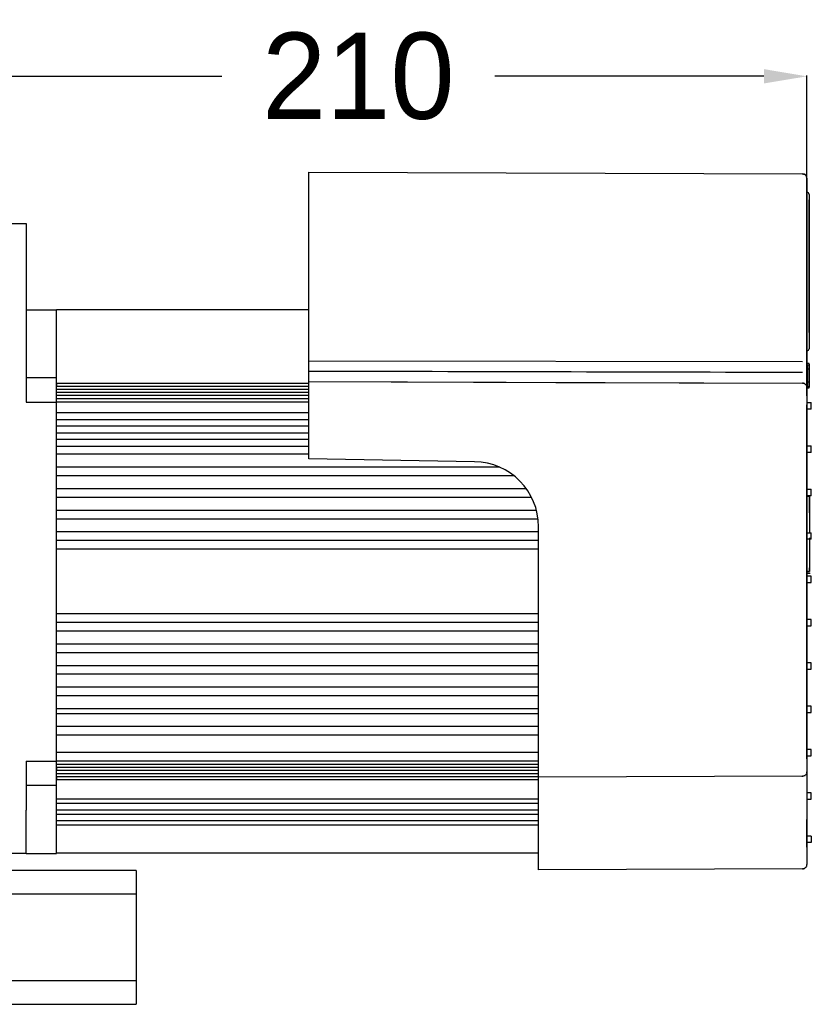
# Model space of a CAD drawing. Header units: millimetres. Extents: x 1088 to 3351, y -654 to 947.
# Tile 29 of 31: x 2661 to 2844, y 509 to 737. Entities that reach past the tile are written whole.
import ezdxf

# ---------------------------------------------------------------- set-up
doc = ezdxf.new("R2010")
doc.units = ezdxf.units.MM
doc.dimstyles.get("Standard").update_dxf_attribs({"dimtxt": 20, "dimasz": 10, "dimexe": 0.18, "dimexo": 0.0625, "dimgap": 10, "dimtad": 0, "dimtih": 1, "dimtoh": 1, "dimdsep": 46, "dimtxsty": 'Standard', "dimcen": 0.09, "dimclrd": 256, "dimclre": 256, "dimclrt": 256, "dimadec": 0, "dimazin": 0, "dimtfac": 1, "dimtofl": 0, "dimtmove": 0, "dimatfit": 3, "dimfxl": 0, "dimtolj": 1, "dimtzin": 0, "dimarcsym": 0})

# ---------------------------------------------------------------- blocks, each defined once
blk = doc.blocks.new('*D6')
at = {"lineweight": -2}
for p, q in [((2635.26, 661.55), (2635.26, 724.16)), ((2645.26, 723.98), (2707.58, 723.98)), ((2833.24, 723.98), (2770.91, 723.98)), ((2843.24, 649.88), (2843.24, 724.16))]:
    blk.add_line(p, q, dxfattribs=at)
at = {"lineweight": 18}
for points in [[(2645.26, 725.65), (2645.26, 722.32), (2635.26, 723.98)], [(2833.24, 725.65), (2833.24, 722.32), (2843.24, 723.98)]]:
    blk.add_solid(points, dxfattribs=at)
at = {"layer": 'Defpoints', "color": 0, "lineweight": 18}
for p in [(2843.24, 723.98), (2635.26, 661.49), (2843.24, 649.82)]:
    blk.add_point(p, dxfattribs=at)
at = {"lineweight": 18, "insert": (2739.25, 723.98), "char_height": 20, "width": 13.3333, "attachment_point": 5}
blk.add_mtext('\\A1;210', dxfattribs=at)

msp = doc.modelspace()

# ---------------------------------------------------------------- linework, layer by layer
for p, q in [((2727.761, 701.744), (2842.234, 701.344)), ((2727.761, 696.719), (2727.761, 701.744)), ((2727.761, 701.744), (2842.234, 701.344)), ((2843.235, 696.319), (2843.235, 700.339)), ((2843.235, 700.339), (2843.235, 700.339)), ((2843.235, 700.339), (2843.235, 696.319)), ((2727.761, 661.576), (2727.761, 696.719)), ((2843.24, 697.113), (2843.235, 697.113)), ((2843.235, 661.407), (2843.235, 696.319)), ((2843.235, 696.319), (2843.235, 661.407)), ((2843.74, 696.613), (2843.74, 695.354)), ((2843.74, 664.582), (2843.74, 695.356)), ((2843.74, 695.354), (2843.74, 664.58)), ((2635.261, 689.845), (2662.261, 689.845)), ((2635.261, 689.845), (2662.261, 689.845)), ((2662.261, 689.845), (2662.261, 679.845)), ((2662.261, 679.845), (2662.261, 648.469)), ((2662.261, 669.846), (2669.261, 669.846)), ((2662.261, 669.846), (2669.261, 669.846)), ((2669.261, 654.138), (2669.261, 669.846)), ((2727.763, 669.846), (2669.261, 669.846)), ((2669.261, 669.846), (2669.261, 669.846)), ((2669.261, 654.137), (2669.261, 669.846)), ((2843.74, 664.58), (2843.74, 660.839)), ((2727.761, 655.795), (2727.761, 661.576)), ((2843.24, 660.339), (2843.235, 660.339)), ((2727.761, 658.05), (2842.231, 657.868)), ((2843.64, 657.433), (2843.335, 657.433)), ((2727.761, 655.523), (2727.761, 655.795)), ((2727.761, 653.232), (2727.761, 655.523)), ((2843.335, 657.101), (2843.64, 657.101)), ((2843.335, 656.129), (2843.64, 656.129)), ((2843.802, 655.914), (2843.74, 655.914)), ((2662.261, 654.137), (2669.261, 654.137)), ((2669.261, 648.469), (2669.261, 654.137)), ((2727.761, 653.232), (2784.997, 653.032)), ((2727.761, 653.232), (2842.234, 652.832)), ((2727.761, 648.207), (2727.761, 653.232)), ((2784.997, 653.032), (2842.234, 652.832)), ((2843.235, 654.889), (2843.235, 654.419)), ((2843.335, 653.156), (2843.64, 653.156)), ((2727.763, 652.798), (2669.261, 652.798)), ((2669.261, 652.785), (2669.261, 652.095)), ((2727.763, 652.785), (2669.261, 652.785)), ((2727.763, 652.095), (2669.261, 652.095)), ((2727.763, 651.388), (2669.261, 651.388)), ((2669.261, 649.957), (2669.261, 650.681)), ((2727.763, 650.681), (2669.261, 650.681)), ((2843.235, 651.827), (2843.235, 647.807)), ((2843.235, 651.649), (2843.235, 651.649)), ((2843.335, 652.108), (2843.64, 652.108)), ((2843.335, 651.745), (2843.64, 651.745)), ((2662.261, 648.469), (2669.261, 648.469)), ((2727.763, 649.957), (2669.261, 649.957)), ((2727.763, 649.249), (2669.261, 649.249)), ((2727.763, 648.469), (2669.261, 648.469)), ((2669.261, 606.853), (2669.261, 648.469)), ((2843.235, 648.334), (2844.24, 648.334)), ((2844.24, 646.826), (2844.24, 648.334)), ((2727.761, 635.304), (2727.761, 648.207)), ((2843.235, 565.762), (2843.235, 647.807)), ((2843.235, 647.807), (2843.235, 565.762)), ((2844.24, 646.826), (2843.235, 646.826)), ((2727.763, 645.946), (2669.261, 645.946)), ((2727.763, 644.346), (2669.261, 644.346)), ((2727.763, 642.846), (2669.261, 642.846)), ((2727.763, 641.246), (2669.261, 641.246)), ((2727.763, 639.746), (2669.261, 639.746)), ((2727.763, 638.146), (2669.261, 638.146)), ((2843.235, 638.284), (2844.24, 638.284)), ((2844.24, 636.776), (2844.24, 638.284)), ((2727.763, 636.346), (2669.261, 636.346)), ((2766.214, 634.633), (2727.761, 635.304)), ((2844.24, 636.776), (2843.235, 636.776)), ((2772.051, 633.346), (2669.261, 633.346)), ((2775.35, 631.346), (2669.261, 631.346)), ((2778.199, 628.346), (2669.261, 628.346)), ((2843.235, 628.234), (2844.24, 628.234)), ((2844.24, 626.726), (2844.24, 628.234)), ((2779.411, 626.346), (2669.261, 626.346)), ((2844.24, 626.726), (2843.235, 626.726)), ((2843.965, 626.538), (2843.235, 626.538)), ((2843.833, 625.945), (2843.958, 625.945)), ((2780.541, 623.346), (2669.261, 623.346)), ((2780.919, 621.346), (2669.261, 621.346)), ((2843.833, 622.527), (2843.958, 622.527)), ((2843.958, 621.7), (2843.833, 621.7)), ((2843.958, 621.01), (2843.833, 621.01)), ((2781.026, 565.548), (2781.026, 619.561)), ((2781.026, 618.346), (2669.261, 618.346)), ((2781.026, 616.346), (2669.261, 616.346)), ((2843.235, 618.184), (2844.24, 618.184)), ((2844.24, 616.676), (2843.235, 616.676)), ((2844.24, 616.676), (2844.24, 618.184)), ((2781.026, 614.346), (2669.261, 614.346)), ((2843.833, 609.218), (2843.235, 609.218)), ((2843.235, 608.774), (2843.958, 608.774)), ((2844.24, 608.134), (2843.235, 608.134)), ((2844.24, 606.626), (2844.24, 608.134)), ((2669.261, 565.222), (2669.261, 606.853)), ((2843.235, 606.626), (2844.24, 606.626)), ((2781.026, 599.346), (2669.261, 599.346)), ((2844.24, 598.084), (2843.235, 598.084)), ((2844.24, 596.576), (2844.24, 598.084)), ((2781.026, 597.346), (2669.261, 597.346)), ((2843.235, 596.576), (2844.24, 596.576)), ((2781.026, 595.346), (2669.261, 595.346)), ((2781.026, 592.346), (2669.261, 592.346)), ((2781.026, 590.346), (2669.261, 590.346)), ((2781.026, 587.346), (2669.261, 587.346)), ((2844.24, 588.034), (2843.235, 588.034)), ((2844.24, 586.526), (2844.24, 588.034)), ((2781.026, 585.346), (2669.261, 585.346)), ((2843.235, 586.526), (2844.24, 586.526)), ((2781.026, 582.346), (2669.261, 582.346)), ((2781.026, 580.346), (2669.261, 580.346)), ((2844.24, 577.984), (2843.235, 577.984)), ((2844.24, 576.476), (2844.24, 577.984)), ((2781.026, 577.346), (2669.261, 577.346)), ((2781.026, 576.222), (2669.261, 576.222)), ((2843.235, 576.476), (2844.24, 576.476)), ((2781.026, 573.222), (2669.261, 573.222)), ((2781.026, 571.222), (2669.261, 571.222)), ((2781.026, 567.222), (2669.261, 567.222)), ((2844.24, 567.934), (2843.235, 567.934)), ((2843.235, 566.426), (2844.24, 566.426)), ((2844.24, 566.426), (2844.24, 567.934)), ((2662.261, 565.222), (2662.261, 553.844)), ((2662.261, 565.222), (2669.261, 565.222)), ((2781.026, 565.222), (2669.261, 565.222)), ((2669.261, 559.552), (2669.261, 565.222)), ((2781.026, 564.442), (2669.261, 564.442)), ((2781.026, 561.528), (2781.026, 565.548)), ((2843.235, 565.762), (2843.235, 562.747)), ((2669.261, 563.735), (2669.261, 563.011)), ((2781.026, 563.735), (2669.261, 563.735)), ((2781.026, 563.011), (2669.261, 563.011)), ((2781.026, 562.304), (2669.261, 562.304)), ((2669.261, 561.597), (2669.261, 560.906)), ((2781.026, 561.597), (2669.261, 561.597)), ((2842.234, 561.742), (2781.026, 561.528)), ((2842.234, 561.742), (2781.026, 561.528)), ((2781.026, 551.478), (2781.026, 561.528)), ((2843.235, 562.747), (2843.235, 551.692)), ((2669.261, 559.552), (2662.261, 559.552)), ((2781.026, 560.906), (2669.261, 560.906)), ((2781.026, 560.894), (2669.261, 560.894)), ((2669.261, 556.382), (2669.261, 559.552)), ((2669.261, 543.844), (2669.261, 559.552)), ((2844.24, 557.884), (2843.235, 557.884)), ((2844.24, 556.376), (2844.24, 557.884)), ((2781.026, 556.382), (2669.261, 556.382)), ((2669.261, 553.882), (2669.261, 555.382)), ((2781.026, 555.382), (2669.261, 555.382)), ((2843.235, 556.376), (2844.24, 556.376)), ((2662.261, 543.844), (2662.261, 553.844)), ((2781.026, 553.882), (2669.261, 553.882)), ((2669.261, 551.372), (2669.261, 552.882)), ((2781.026, 552.882), (2669.261, 552.882)), ((2781.026, 551.372), (2669.261, 551.372)), ((2669.261, 543.846), (2669.261, 550.372)), ((2781.026, 550.372), (2669.261, 550.372)), ((2781.026, 545.07), (2781.026, 551.478)), ((2843.235, 545.284), (2843.235, 551.692)), ((2843.235, 551.692), (2843.235, 545.284)), ((2844.24, 547.834), (2843.235, 547.834)), ((2844.24, 547.834), (2844.24, 546.326)), ((2844.24, 546.326), (2843.235, 546.326)), ((2662.261, 543.844), (2635.261, 543.844)), ((2662.261, 543.844), (2648.761, 543.844)), ((2662.261, 543.844), (2669.261, 543.844)), ((2781.026, 543.846), (2669.261, 543.846)), ((2781.026, 540.045), (2781.026, 545.07)), ((2843.235, 545.284), (2843.235, 541.264)), ((2687.761, 539.844), (2641.262, 539.844)), ((2687.761, 539.844), (2687.761, 534.344)), ((2842.234, 540.259), (2781.026, 540.045)), ((2687.761, 534.344), (2641.258, 534.344)), ((2687.761, 534.344), (2687.761, 514.344)), ((2641.258, 514.344), (2687.761, 514.344)), ((2687.761, 514.345), (2687.761, 508.844)), ((2641.262, 508.844), (2687.761, 508.844))]:
    msp.add_line(p, q)
for centre, radius, start, end in [((2842.23, 700.339), 1.005, 0, 89.8), ((2843.24, 696.613), 0.5, 0, 90), ((2843.24, 660.839), 0.5, 270, 0), ((2842.23, 651.827), 1.005, 41.27013, 89.8), ((2842.23, 651.827), 1.005, 0, 21.30223), ((2765.951, 619.561), 15.075, 0, 89), ((2842.23, 562.747), 1.005, 270.2, 303.13555), ((2842.23, 562.747), 1.005, 338.61915, 0), ((2842.23, 541.264), 1.005, 338.69777, 0), ((2842.23, 541.264), 1.005, 270.2, 318.72987)]:
    msp.add_arc(centre, radius, start, end)
for centre, major_axis, ratio, start_param, end_param in [((2843.335, 657.533), (0.1, 0), 1, 3.140733, 4.7180345), ((2843.335, 657.533), (-0.1, 0), 0.9999967, 0.0001224, 1.573545), ((2843.64, 657.333), (0.1, 0), 0.999998, 0.0023184, 1.5717515), ((2843.64, 657.333), (0.1, 0), 0.9999999, 0.001769, 1.5749796), ((2843.64, 657.025), (-0.1, 0), 0.7680788, 3.1415875, 4.712389), ((2843.64, 656.097), (-0.1, 0), 0.3200267, 3.1415907, 4.712389), ((2843.64, 653.183), (0.1, 0), 0.2699742, 4.712389, 6.2831853), ((2843.335, 651.645), (-0.1, 0), 0.9999902, 4.7179046, 6.2827923), ((2843.64, 652.179), (0.1, 0), 0.7118412, 4.712389, 6.2831853), ((2843.64, 651.845), (0.1, 0), 0.9999882, 4.7132078, 6.278563)]:
    msp.add_ellipse(centre, major_axis=major_axis, ratio=ratio, start_param=start_param, end_param=end_param)
for points, degree, knots in [([(2843.168, 700.702), (2843.129, 700.8), (2843.027, 700.974), (2842.794, 701.169), (2842.516, 701.264), (2842.329, 701.262), (2842.234, 701.245)], 3, [0, 0, 0, 0, 0.2477647, 0.5025573, 0.7557743, 1, 1, 1, 1]), ([(2843.235, 661.407), (2843.235, 660.497), (2843.235, 659.597), (2843.235, 659.153), (2843.235, 658.718), (2843.235, 658.286), (2843.235, 657.45), (2843.235, 656.652), (2843.235, 655.902), (2843.235, 655.555), (2843.235, 655.205), (2843.235, 654.889)], 2, [0, 0, 0, 0.25, 0.25, 0.375, 0.375, 0.5, 0.625, 0.75, 0.875, 0.875, 1, 1, 1]), ([(2843.335, 657.101), (2843.335, 657.098), (2843.335, 657.094), (2843.335, 657.086), (2843.335, 657.074), (2843.335, 657.045), (2843.335, 656.987), (2843.335, 656.933), (2843.335, 656.877), (2843.335, 656.858), (2843.335, 656.819), (2843.335, 656.761), (2843.335, 656.7), (2843.335, 656.617), (2843.335, 656.574), (2843.335, 656.488), (2843.335, 656.444), (2843.335, 656.312), (2843.335, 656.221), (2843.335, 656.129)], 3, [0, 0, 0, 0, 0.015625, 0.015625, 0.03125, 0.0625, 0.125, 0.25, 0.25, 0.3125, 0.3125, 0.375, 0.5, 0.5, 0.625, 0.625, 0.75, 0.75, 1, 1, 1, 1]), ([(2843.335, 656.129), (2843.335, 656.122), (2843.335, 656.114), (2843.335, 656.099), (2843.335, 656.077), (2843.335, 656.024), (2843.335, 655.919), (2843.335, 655.828), (2843.335, 655.645), (2843.335, 655.521), (2843.335, 655.335), (2843.335, 655.272), (2843.335, 655.147), (2843.335, 655.085), (2843.335, 654.897), (2843.335, 654.771), (2843.335, 654.583), (2843.335, 654.52), (2843.335, 654.395), (2843.335, 654.206), (2843.335, 654.019), (2843.335, 653.832), (2843.335, 653.77), (2843.335, 653.646), (2843.335, 653.46), (2843.335, 653.277), (2843.335, 653.156)], 3, [0, 0, 0, 0, 0.0078125, 0.0078125, 0.015625, 0.03125, 0.0625, 0.125, 0.125, 0.25, 0.25, 0.3125, 0.3125, 0.375, 0.375, 0.5, 0.5, 0.5625, 0.5625, 0.625, 0.75, 0.75, 0.8125, 0.8125, 0.875, 1, 1, 1, 1]), ([(2843.74, 657.255), (2843.74, 657.243), (2843.74, 657.229), (2843.74, 657.205), (2843.74, 657.196), (2843.74, 657.178), (2843.74, 657.169), (2843.74, 657.119), (2843.74, 657.074), (2843.74, 657.025)], 3, [0, 0, 0, 0, 0.2313625, 0.2313625, 0.3594687, 0.3594687, 0.487575, 0.487575, 1, 1, 1, 1]), ([(2843.74, 657.025), (2843.74, 656.965), (2843.74, 656.899), (2843.74, 656.793), (2843.74, 656.756), (2843.74, 656.68), (2843.74, 656.603), (2843.74, 656.522), (2843.74, 656.44), (2843.74, 656.398), (2843.74, 656.271), (2843.74, 656.185), (2843.74, 656.097)], 3, [0, 0, 0, 0, 0.25, 0.25, 0.375, 0.375, 0.5, 0.625, 0.625, 0.75, 0.75, 1, 1, 1, 1]), ([(2843.74, 656.097), (2843.74, 655.98), (2843.74, 655.861), (2843.74, 655.622), (2843.74, 655.501), (2843.74, 655.318), (2843.74, 655.256), (2843.74, 655.133), (2843.74, 655.072), (2843.74, 654.888), (2843.74, 654.765), (2843.74, 654.58), (2843.74, 654.518), (2843.74, 654.395), (2843.74, 654.333), (2843.74, 654.149), (2843.74, 654.027), (2843.74, 653.662), (2843.74, 653.421), (2843.74, 653.183)], 3, [0, 0, 0, 0, 0.125, 0.125, 0.25, 0.25, 0.3125, 0.3125, 0.375, 0.375, 0.5, 0.5, 0.5625, 0.5625, 0.625, 0.625, 0.75, 0.75, 1, 1, 1, 1]), ([(2843.235, 654.419), (2843.235, 653.802), (2843.235, 653.317), (2843.235, 653.077), (2843.235, 652.669), (2843.235, 652.338), (2843.235, 652.085), (2843.235, 651.827), (2843.235, 651.827)], 2, [0, 0, 0, 0.25, 0.25, 0.375, 0.5, 0.625, 0.75, 1, 1, 1]), ([(2843.335, 653.156), (2843.335, 653.132), (2843.335, 653.108), (2843.335, 653.06), (2843.335, 652.988), (2843.335, 652.917), (2843.335, 652.823), (2843.335, 652.776), (2843.335, 652.684), (2843.335, 652.639), (2843.335, 652.572), (2843.335, 652.55), (2843.335, 652.506), (2843.335, 652.484), (2843.335, 652.419), (2843.335, 652.377), (2843.335, 652.255), (2843.335, 652.178), (2843.335, 652.108)], 3, [0, 0, 0, 0, 0.0625, 0.0625, 0.125, 0.25, 0.25, 0.375, 0.375, 0.5, 0.5, 0.5625, 0.5625, 0.625, 0.625, 0.75, 0.75, 1, 1, 1, 1]), ([(2843.74, 653.183), (2843.74, 653.091), (2843.74, 652.999), (2843.74, 652.864), (2843.74, 652.82), (2843.74, 652.732), (2843.74, 652.688), (2843.74, 652.603), (2843.74, 652.561), (2843.74, 652.499), (2843.74, 652.478), (2843.74, 652.438), (2843.74, 652.418), (2843.74, 652.32), (2843.74, 652.247), (2843.74, 652.179)], 3, [0, 0, 0, 0, 0.25, 0.25, 0.375, 0.375, 0.5, 0.5, 0.625, 0.625, 0.6875, 0.6875, 0.75, 0.75, 1, 1, 1, 1]), ([(2843.168, 652.19), (2843.129, 652.288), (2843.027, 652.463), (2842.794, 652.657), (2842.516, 652.752), (2842.329, 652.75), (2842.234, 652.733)], 3, [0, 0, 0, 0, 0.2477647, 0.5025573, 0.7557743, 1, 1, 1, 1]), ([(2843.64, 651.839), (2843.648, 651.839), (2843.655, 651.84), (2843.666, 651.842), (2843.669, 651.843), (2843.676, 651.846), (2843.679, 651.847), (2843.689, 651.851), (2843.695, 651.855), (2843.706, 651.863), (2843.711, 651.868), (2843.716, 651.874), (2843.717, 651.875), (2843.718, 651.876)], 3, [0, 0, 0, 0, 0.2353986, 0.2353986, 0.3530979, 0.3530979, 0.4707973, 0.4707973, 0.7061959, 0.7061959, 0.9415945, 0.9415945, 1, 1, 1, 1]), ([(2843.74, 652.179), (2843.74, 652.12), (2843.74, 652.069), (2843.74, 652.003), (2843.74, 651.984), (2843.74, 651.957), (2843.74, 651.948), (2843.74, 651.932), (2843.74, 651.925), (2843.74, 651.913), (2843.74, 651.909), (2843.74, 651.905)], 3, [0, 0, 0, 0, 0.4593742, 0.4593742, 0.6890613, 0.6890613, 0.8039049, 0.8039049, 0.9187484, 0.9187484, 1, 1, 1, 1]), ([(2843.833, 626.538), (2843.833, 626.537), (2843.833, 626.447), (2843.833, 626.28), (2843.833, 626.28), (2843.833, 624.927), (2843.833, 624.927), (2843.833, 624.384), (2843.833, 624.14), (2843.833, 623.377), (2843.833, 623.377), (2843.833, 618.078), (2843.833, 618.078), (2843.833, 618.06), (2843.833, 618.06)], 3, [0, 0, 0, 0, 0.1054009, 0.1054009, 0.1054009, 0.3290507, 0.3290507, 0.3290507, 0.5527005, 0.5527005, 0.5527005, 0.7763502, 0.7763502, 1, 1, 1, 1]), ([(2843.833, 625.567), (2843.833, 625.967), (2843.833, 626.514), (2843.833, 626.514), (2843.833, 626.514), (2843.833, 626.514), (2843.833, 626.514)], 3, [0, 0, 0, 0, 0.6440857, 0.6440857, 0.6440857, 1, 1, 1, 1]), ([(2843.833, 622.754), (2843.833, 622.754), (2843.833, 625.951), (2843.833, 625.951), (2843.833, 626.212), (2843.833, 626.347), (2843.833, 626.349)], 3, [0, 0, 0, 0, 0.6788475, 0.6788475, 0.6788475, 1, 1, 1, 1]), ([(2843.833, 616.996), (2843.833, 616.996), (2843.833, 609.925), (2843.833, 609.925), (2843.833, 609.162), (2843.833, 609.219), (2843.833, 609.219), (2843.833, 609.219), (2843.833, 609.219)], 3, [0, 0, 0, 0, 0.3333333, 0.3333333, 0.3333333, 0.6666667, 0.6666667, 1, 1, 1, 1]), ([(2843.833, 609.514), (2843.833, 609.514), (2843.833, 609.514), (2843.833, 609.514), (2843.833, 609.674), (2843.833, 609.996)], 3, [0, 0, 0, 0, 0.25, 0.25, 1, 1, 1, 1]), ([(2843.833, 609.514), (2843.833, 609.514), (2843.833, 609.514), (2843.833, 609.514), (2843.833, 609.674), (2843.833, 609.996)], 3, [0, 0, 0, 0, 0.25, 0.25, 1, 1, 1, 1]), ([(2842.234, 561.821), (2842.329, 561.808), (2842.517, 561.811), (2842.794, 561.913), (2843.026, 562.111), (2843.128, 562.286), (2843.168, 562.384)], 3, [0, 0, 0, 0, 0.2422467, 0.4954451, 0.751265, 1, 1, 1, 1]), ([(2842.234, 561.742), (2842.234, 561.751), (2842.234, 561.763), (2842.234, 561.807), (2842.234, 561.816)], 3, [0, 0, 0, 0, 0.8076727, 1, 1, 1, 1]), ([(2842.234, 561.551), (2842.234, 561.577), (2842.234, 561.688), (2842.234, 561.718), (2842.234, 561.742)], 3, [0, 0, 0, 0, 0.2008732, 1, 1, 1, 1]), ([(2842.234, 540.358), (2842.329, 540.341), (2842.516, 540.339), (2842.794, 540.434), (2843.027, 540.629), (2843.129, 540.803), (2843.168, 540.901)], 3, [0, 0, 0, 0, 0.2442257, 0.4974427, 0.7522353, 1, 1, 1, 1]), ([(2842.234, 540.259), (2842.234, 540.271), (2842.234, 540.285), (2842.234, 540.34), (2842.234, 540.352)], 3, [0, 0, 0, 0, 0.8101051, 1, 1, 1, 1])]:
    msp.add_open_spline(points, degree=degree, knots=knots)
for points, degree in [([(2727.761, 655.661), (2765.919, 655.568), (2804.076, 655.475), (2842.234, 655.383)], 3), ([(2842.234, 652.832), (2842.233, 652.832), (2842.233, 652.845), (2842.233, 652.871)], 3), ([(2843.235, 609.218), (2843.833, 609.218)], 1), ([(2843.833, 608.774), (2843.833, 608.774), (2843.833, 608.81), (2843.833, 608.882)], 3)]:
    msp.add_open_spline(points, degree=degree)

# ---------------------------------------------------------------- dimensions: what is measured, and where the dimension line sits
at = {"lineweight": 18}
dim = msp.add_linear_dim(base=(2843.235, 723.983), p1=(2635.261, 661.491), p2=(2843.235, 649.817), text='210', dimstyle='Standard', dxfattribs=at)
dim.commit()
dim.dimension.update_dxf_attribs({"geometry": '*D6', "text_midpoint": (2739.248, 723.983)})

doc.saveas('drawing.dxf')
